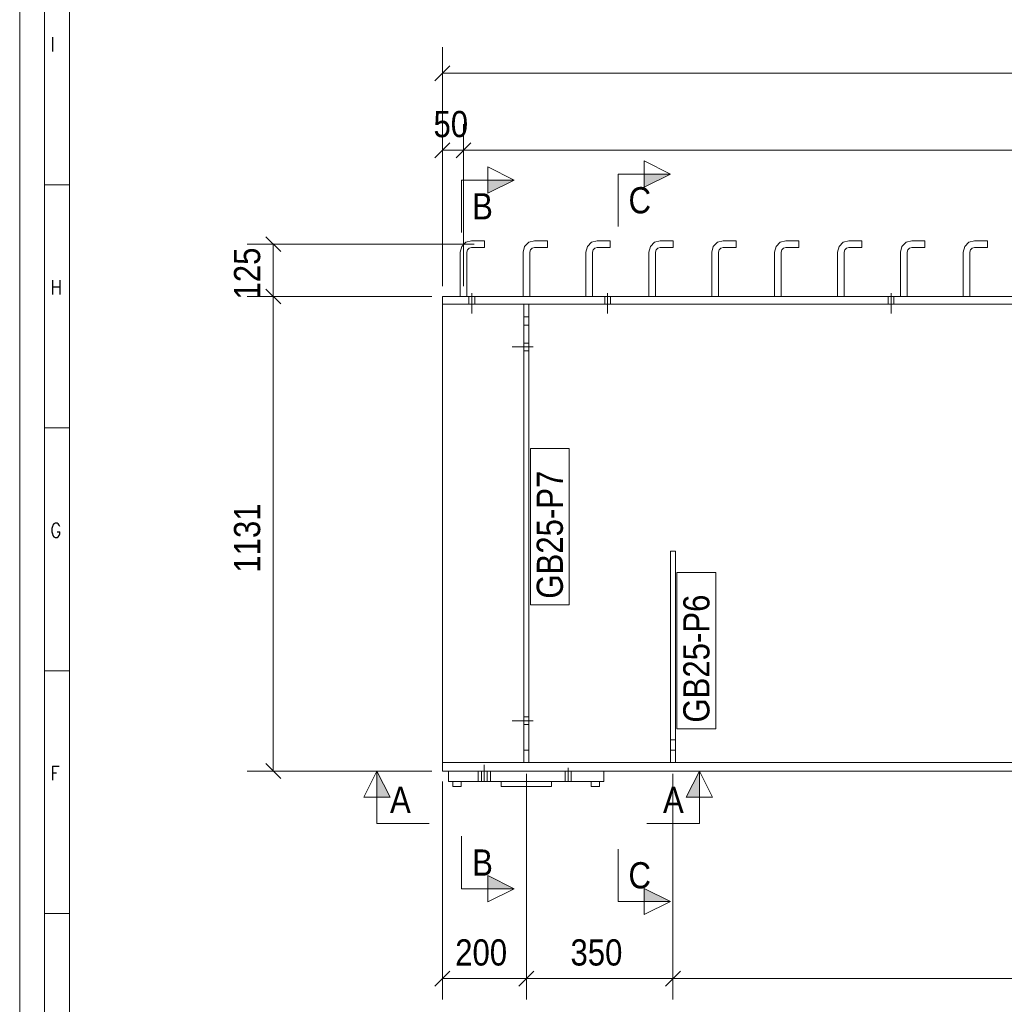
# Model space of a CAD drawing. Header units: millimetres. Extents: x 2 to 405, y 5 to 282.
# Tile 3 of 11: x 5 to 99, y 115 to 208. Entities that reach past the tile are written whole.
import ezdxf

# ---------------------------------------------------------------- set-up
doc = ezdxf.new("R2010")
doc.units = ezdxf.units.MM
for name, pattern in [('XKITLINE00', [0]), ('XKITLINE01', [4, 1, -1, 1, -1]), ('XKITLINE02', [4, 2, -2])]:
    doc.linetypes.add(name, pattern=pattern)
for name, color, linetype, lineweight in [('Bolt', 7, 'Continuous', 0), ('DrawingSheet', 5, 'Continuous', 0), ('OtherObjectType', 1, 'Continuous', 0), ('Part', 2, 'Continuous', 0), ('PartMark', 3, 'Continuous', 0), ('Section', 6, 'Continuous', 0), ('Z-DIMENSIONS', 1, 'Continuous', 0)]:
    doc.layers.add(name, color=color, linetype=linetype, lineweight=lineweight)
doc.styles.add('ARIAL', font='ARIAL.TTF')
doc.styles.add('ROMANS', font='ROMANS__.TTF')

# ---------------------------------------------------------------- blocks, each defined once
blk = doc.blocks.new('*A3')
at = {"layer": 'Part', "linetype": 'XKITLINE00', "lineweight": 0}
for p, q in [((46.324, 135.778), (46.324, 135.298)), ((46.324, 135.298), (47.124, 135.298)), ((47.124, 135.778), (47.124, 135.298))]:
    blk.add_line(p, q, dxfattribs=at)
at = {"layer": 'Part', "linetype": 'XKITLINE01', "lineweight": 0}
blk.add_line((46.324, 135.778), (47.124, 135.778), dxfattribs=at)
blk = doc.blocks.new('*A5')
at = {"layer": 'Part', "linetype": 'XKITLINE01', "lineweight": 0}
for p, q in [((65.169, 186.798), (65.564, 187.193)), ((65.564, 187.193), (66.104, 187.337)), ((66.104, 187.337), (67.344, 187.337)), ((67.344, 186.697), (67.344, 187.337)), ((65.024, 186.258), (65.169, 186.798)), ((65.024, 182.018), (65.024, 186.258)), ((65.664, 186.257), (65.723, 186.477)), ((65.664, 182.017), (65.664, 186.257)), ((65.723, 186.477), (65.884, 186.639)), ((65.884, 186.639), (66.104, 186.697)), ((66.104, 186.697), (67.344, 186.697)), ((65.664, 182.017), (65.024, 182.018))]:
    blk.add_line(p, q, dxfattribs=at)
blk = doc.blocks.new('*A6')
at = {"layer": 'Part', "linetype": 'XKITLINE00', "lineweight": 0}
for p, q in [((65.169, 186.798), (65.564, 187.193)), ((65.564, 187.193), (66.104, 187.337)), ((66.104, 187.337), (67.344, 187.337)), ((67.344, 187.337), (67.344, 186.697)), ((65.024, 186.258), (65.169, 186.798)), ((65.024, 182.018), (65.024, 186.258)), ((65.664, 186.257), (65.723, 186.477)), ((65.664, 182.017), (65.664, 186.257)), ((65.723, 186.477), (65.884, 186.639)), ((65.884, 186.639), (66.104, 186.697)), ((66.104, 186.697), (67.344, 186.697))]:
    blk.add_line(p, q, dxfattribs=at)
at = {"layer": 'Part', "linetype": 'XKITLINE01', "lineweight": 0}
blk.add_line((65.664, 182.017), (65.024, 182.018), dxfattribs=at)
blk = doc.blocks.new('*A7')
at = {"layer": 'Part', "linetype": 'XKITLINE01', "lineweight": 0}
for p, q in [((71.169, 186.798), (71.564, 187.193)), ((71.564, 187.193), (72.104, 187.337)), ((72.104, 187.337), (73.344, 187.337)), ((73.344, 186.697), (73.344, 187.337)), ((71.024, 186.258), (71.169, 186.798)), ((71.024, 182.018), (71.024, 186.258)), ((71.664, 186.257), (71.723, 186.477)), ((71.664, 182.017), (71.664, 186.257)), ((71.723, 186.477), (71.884, 186.639)), ((71.884, 186.639), (72.104, 186.697)), ((72.104, 186.697), (73.344, 186.697)), ((71.664, 182.017), (71.024, 182.018))]:
    blk.add_line(p, q, dxfattribs=at)
blk = doc.blocks.new('*A8')
at = {"layer": 'Part', "linetype": 'XKITLINE00', "lineweight": 0}
for p, q in [((71.169, 186.798), (71.564, 187.193)), ((71.564, 187.193), (72.104, 187.337)), ((72.104, 187.337), (73.344, 187.337)), ((73.344, 187.337), (73.344, 186.697)), ((71.024, 186.258), (71.169, 186.798)), ((71.024, 182.018), (71.024, 186.258)), ((71.664, 186.257), (71.723, 186.477)), ((71.664, 182.017), (71.664, 186.257)), ((71.723, 186.477), (71.884, 186.639)), ((71.884, 186.639), (72.104, 186.697)), ((72.104, 186.697), (73.344, 186.697))]:
    blk.add_line(p, q, dxfattribs=at)
at = {"layer": 'Part', "linetype": 'XKITLINE01', "lineweight": 0}
blk.add_line((71.664, 182.017), (71.024, 182.018), dxfattribs=at)
blk = doc.blocks.new('*A9')
at = {"layer": 'Part', "linetype": 'XKITLINE01', "lineweight": 0}
for p, q in [((77.169, 186.798), (77.564, 187.193)), ((77.564, 187.193), (78.104, 187.337)), ((78.104, 187.337), (79.344, 187.337)), ((79.344, 186.697), (79.344, 187.337)), ((77.024, 186.258), (77.169, 186.798)), ((77.024, 182.018), (77.024, 186.258)), ((77.664, 186.257), (77.723, 186.477)), ((77.664, 182.017), (77.664, 186.257)), ((77.723, 186.477), (77.884, 186.639)), ((77.884, 186.639), (78.104, 186.697)), ((78.104, 186.697), (79.344, 186.697)), ((77.664, 182.017), (77.024, 182.018))]:
    blk.add_line(p, q, dxfattribs=at)
blk = doc.blocks.new('*A10')
at = {"layer": 'Part', "linetype": 'XKITLINE00', "lineweight": 0}
for p, q in [((77.169, 186.798), (77.564, 187.193)), ((77.564, 187.193), (78.104, 187.337)), ((78.104, 187.337), (79.344, 187.337)), ((79.344, 187.337), (79.344, 186.697)), ((77.024, 186.258), (77.169, 186.798)), ((77.024, 182.018), (77.024, 186.258)), ((77.664, 186.257), (77.723, 186.477)), ((77.664, 182.017), (77.664, 186.257)), ((77.723, 186.477), (77.884, 186.639)), ((77.884, 186.639), (78.104, 186.697)), ((78.104, 186.697), (79.344, 186.697))]:
    blk.add_line(p, q, dxfattribs=at)
at = {"layer": 'Part', "linetype": 'XKITLINE01', "lineweight": 0}
blk.add_line((77.664, 182.017), (77.024, 182.018), dxfattribs=at)
blk = doc.blocks.new('*A11')
at = {"layer": 'Part', "linetype": 'XKITLINE01', "lineweight": 0}
for p, q in [((83.169, 186.798), (83.564, 187.193)), ((83.564, 187.193), (84.104, 187.337)), ((84.104, 187.337), (85.344, 187.337)), ((85.344, 186.697), (85.344, 187.337)), ((83.024, 186.258), (83.169, 186.798)), ((83.024, 182.018), (83.024, 186.258)), ((83.664, 186.257), (83.723, 186.477)), ((83.664, 182.017), (83.664, 186.257)), ((83.723, 186.477), (83.884, 186.639)), ((83.884, 186.639), (84.104, 186.697)), ((84.104, 186.697), (85.344, 186.697)), ((83.664, 182.017), (83.024, 182.018))]:
    blk.add_line(p, q, dxfattribs=at)
blk = doc.blocks.new('*A15')
at = {"layer": 'Part', "linetype": 'XKITLINE00', "lineweight": 0}
for p, q in [((83.169, 186.798), (83.564, 187.193)), ((83.564, 187.193), (84.104, 187.337)), ((84.104, 187.337), (85.344, 187.337)), ((85.344, 187.337), (85.344, 186.697)), ((83.024, 186.258), (83.169, 186.798)), ((83.024, 182.018), (83.024, 186.258)), ((83.664, 186.257), (83.723, 186.477)), ((83.664, 182.017), (83.664, 186.257)), ((83.723, 186.477), (83.884, 186.639)), ((83.884, 186.639), (84.104, 186.697)), ((84.104, 186.697), (85.344, 186.697))]:
    blk.add_line(p, q, dxfattribs=at)
at = {"layer": 'Part', "linetype": 'XKITLINE01', "lineweight": 0}
blk.add_line((83.664, 182.017), (83.024, 182.018), dxfattribs=at)
blk = doc.blocks.new('*A16')
at = {"layer": 'Part', "linetype": 'XKITLINE01', "lineweight": 0}
for p, q in [((89.169, 186.798), (89.564, 187.193)), ((89.564, 187.193), (90.104, 187.337)), ((90.104, 187.337), (91.344, 187.337)), ((91.344, 186.697), (91.344, 187.337)), ((89.024, 186.258), (89.169, 186.798)), ((89.024, 182.018), (89.024, 186.258)), ((89.664, 186.257), (89.723, 186.477)), ((89.664, 182.017), (89.664, 186.257)), ((89.723, 186.477), (89.884, 186.639)), ((89.884, 186.639), (90.104, 186.697)), ((90.104, 186.697), (91.344, 186.697)), ((89.664, 182.017), (89.024, 182.018))]:
    blk.add_line(p, q, dxfattribs=at)
blk = doc.blocks.new('*A17')
at = {"layer": 'Part', "linetype": 'XKITLINE00', "lineweight": 0}
for p, q in [((89.169, 186.798), (89.564, 187.193)), ((89.564, 187.193), (90.104, 187.337)), ((90.104, 187.337), (91.344, 187.337)), ((91.344, 187.337), (91.344, 186.697)), ((89.024, 186.258), (89.169, 186.798)), ((89.024, 182.018), (89.024, 186.258)), ((89.664, 186.257), (89.723, 186.477)), ((89.664, 182.017), (89.664, 186.257)), ((89.723, 186.477), (89.884, 186.639)), ((89.884, 186.639), (90.104, 186.697)), ((90.104, 186.697), (91.344, 186.697))]:
    blk.add_line(p, q, dxfattribs=at)
at = {"layer": 'Part', "linetype": 'XKITLINE01', "lineweight": 0}
blk.add_line((89.664, 182.017), (89.024, 182.018), dxfattribs=at)
blk = doc.blocks.new('*A18')
at = {"layer": 'Part', "linetype": 'XKITLINE01', "lineweight": 0}
for p, q in [((95.169, 186.798), (95.564, 187.193)), ((95.564, 187.193), (96.104, 187.337)), ((96.104, 187.337), (97.344, 187.337)), ((97.344, 186.697), (97.344, 187.337)), ((95.024, 186.258), (95.169, 186.798)), ((95.024, 182.018), (95.024, 186.258)), ((95.664, 186.257), (95.723, 186.477)), ((95.664, 182.017), (95.664, 186.257)), ((95.723, 186.477), (95.884, 186.639)), ((95.884, 186.639), (96.104, 186.697)), ((96.104, 186.697), (97.344, 186.697)), ((95.664, 182.017), (95.024, 182.018))]:
    blk.add_line(p, q, dxfattribs=at)
blk = doc.blocks.new('*A19')
at = {"layer": 'Part', "linetype": 'XKITLINE00', "lineweight": 0}
for p, q in [((95.169, 186.798), (95.564, 187.193)), ((95.564, 187.193), (96.104, 187.337)), ((96.104, 187.337), (97.344, 187.337)), ((97.344, 187.337), (97.344, 186.697)), ((95.024, 186.258), (95.169, 186.798)), ((95.024, 182.018), (95.024, 186.258)), ((95.664, 186.257), (95.723, 186.477)), ((95.664, 182.017), (95.664, 186.257)), ((95.723, 186.477), (95.884, 186.639)), ((95.884, 186.639), (96.104, 186.697)), ((96.104, 186.697), (97.344, 186.697))]:
    blk.add_line(p, q, dxfattribs=at)
at = {"layer": 'Part', "linetype": 'XKITLINE01', "lineweight": 0}
blk.add_line((95.664, 182.017), (95.024, 182.018), dxfattribs=at)
blk = doc.blocks.new('*A23')
at = {"layer": 'Part', "linetype": 'XKITLINE01', "lineweight": 0}
for p, q in [((47.169, 186.798), (47.564, 187.193)), ((47.564, 187.193), (48.104, 187.337)), ((48.104, 187.337), (49.344, 187.337)), ((49.344, 186.697), (49.344, 187.337)), ((47.024, 186.258), (47.169, 186.798)), ((47.024, 182.018), (47.024, 186.258)), ((47.664, 186.257), (47.723, 186.477)), ((47.664, 182.017), (47.664, 186.257)), ((47.723, 186.477), (47.884, 186.639)), ((47.884, 186.639), (48.104, 186.697)), ((48.104, 186.697), (49.344, 186.697)), ((47.664, 182.017), (47.024, 182.018))]:
    blk.add_line(p, q, dxfattribs=at)
blk = doc.blocks.new('*A24')
at = {"layer": 'Part', "linetype": 'XKITLINE00', "lineweight": 0}
for p, q in [((47.169, 186.798), (47.564, 187.193)), ((47.564, 187.193), (48.104, 187.337)), ((48.104, 187.337), (49.344, 187.337)), ((49.344, 187.337), (49.344, 186.697)), ((47.024, 186.258), (47.169, 186.798)), ((47.024, 182.018), (47.024, 186.258)), ((47.664, 186.257), (47.723, 186.477)), ((47.664, 182.017), (47.664, 186.257)), ((47.723, 186.477), (47.884, 186.639)), ((47.884, 186.639), (48.104, 186.697)), ((48.104, 186.697), (49.344, 186.697))]:
    blk.add_line(p, q, dxfattribs=at)
at = {"layer": 'Part', "linetype": 'XKITLINE01', "lineweight": 0}
blk.add_line((47.664, 182.017), (47.024, 182.018), dxfattribs=at)
blk = doc.blocks.new('*A25')
at = {"layer": 'Part', "linetype": 'XKITLINE01', "lineweight": 0}
for p, q in [((53.169, 186.798), (53.564, 187.193)), ((53.564, 187.193), (54.104, 187.337)), ((54.104, 187.337), (55.344, 187.337)), ((55.344, 186.697), (55.344, 187.337)), ((53.024, 186.258), (53.169, 186.798)), ((53.024, 182.018), (53.024, 186.258)), ((53.664, 186.257), (53.723, 186.477)), ((53.664, 182.017), (53.664, 186.257)), ((53.723, 186.477), (53.884, 186.639)), ((53.884, 186.639), (54.104, 186.697)), ((54.104, 186.697), (55.344, 186.697)), ((53.664, 182.017), (53.024, 182.018))]:
    blk.add_line(p, q, dxfattribs=at)
blk = doc.blocks.new('*A26')
at = {"layer": 'Part', "linetype": 'XKITLINE00', "lineweight": 0}
for p, q in [((53.169, 186.798), (53.564, 187.193)), ((53.564, 187.193), (54.104, 187.337)), ((54.104, 187.337), (55.344, 187.337)), ((55.344, 187.337), (55.344, 186.697)), ((53.024, 186.258), (53.169, 186.798)), ((53.024, 182.018), (53.024, 186.258)), ((53.664, 186.257), (53.723, 186.477)), ((53.664, 182.017), (53.664, 186.257)), ((53.723, 186.477), (53.884, 186.639)), ((53.884, 186.639), (54.104, 186.697)), ((54.104, 186.697), (55.344, 186.697))]:
    blk.add_line(p, q, dxfattribs=at)
at = {"layer": 'Part', "linetype": 'XKITLINE01', "lineweight": 0}
blk.add_line((53.664, 182.017), (53.024, 182.018), dxfattribs=at)
blk = doc.blocks.new('*A27')
at = {"layer": 'Part', "linetype": 'XKITLINE01', "lineweight": 0}
for p, q in [((59.169, 186.798), (59.564, 187.193)), ((59.564, 187.193), (60.104, 187.337)), ((60.104, 187.337), (61.344, 187.337)), ((61.344, 186.697), (61.344, 187.337)), ((59.024, 186.258), (59.169, 186.798)), ((59.024, 182.018), (59.024, 186.258)), ((59.664, 186.257), (59.723, 186.477)), ((59.664, 182.017), (59.664, 186.257)), ((59.723, 186.477), (59.884, 186.639)), ((59.884, 186.639), (60.104, 186.697)), ((60.104, 186.697), (61.344, 186.697)), ((59.664, 182.017), (59.024, 182.018))]:
    blk.add_line(p, q, dxfattribs=at)
blk = doc.blocks.new('*A28')
at = {"layer": 'Part', "linetype": 'XKITLINE00', "lineweight": 0}
for p, q in [((59.169, 186.798), (59.564, 187.193)), ((59.564, 187.193), (60.104, 187.337)), ((60.104, 187.337), (61.344, 187.337)), ((61.344, 187.337), (61.344, 186.697)), ((59.024, 186.258), (59.169, 186.798)), ((59.024, 182.018), (59.024, 186.258)), ((59.664, 186.257), (59.723, 186.477)), ((59.664, 182.017), (59.664, 186.257)), ((59.723, 186.477), (59.884, 186.639)), ((59.884, 186.639), (60.104, 186.697)), ((60.104, 186.697), (61.344, 186.697))]:
    blk.add_line(p, q, dxfattribs=at)
at = {"layer": 'Part', "linetype": 'XKITLINE01', "lineweight": 0}
blk.add_line((59.664, 182.017), (59.024, 182.018), dxfattribs=at)
blk = doc.blocks.new('*A39')
at = {"layer": 'Bolt', "linetype": 'XKITLINE00', "lineweight": 0}
for p, q in [((49.044, 136.778), (49.044, 135.778)), ((49.324, 137.098), (49.324, 135.778)), ((49.604, 136.777), (49.604, 135.777)), ((57.044, 136.777), (57.044, 135.777)), ((57.324, 137.097), (57.324, 135.777)), ((57.604, 136.777), (57.604, 135.777))]:
    blk.add_line(p, q, dxfattribs=at)
blk = doc.blocks.new('*A40')
at = {"layer": 'Bolt', "linetype": 'XKITLINE00', "lineweight": 0}
for p, q in [((49.324, 137.378), (49.324, 135.778)), ((49.324, 137.378), (49.324, 135.778)), ((48.744, 136.778), (48.744, 135.778)), ((48.744, 136.778), (48.744, 135.778)), ((49.904, 136.778), (49.904, 135.778)), ((49.904, 136.778), (49.904, 135.778))]:
    blk.add_line(p, q, dxfattribs=at)
blk = doc.blocks.new('*A43')
at = {"layer": 'Bolt', "linetype": 'XKITLINE00', "lineweight": 0}
for p, q in [((48.133, 182.337), (48.133, 180.417)), ((48.133, 182.337), (48.133, 180.417)), ((61.093, 182.337), (61.093, 180.417)), ((61.093, 182.337), (61.093, 180.417)), ((88.133, 182.337), (88.133, 180.417)), ((88.133, 182.337), (88.133, 180.417)), ((47.853, 182.017), (47.853, 181.297)), ((47.853, 182.017), (47.853, 181.297)), ((48.413, 182.017), (48.413, 181.297)), ((48.413, 182.017), (48.413, 181.297)), ((60.813, 182.017), (60.813, 181.297)), ((60.813, 182.017), (60.813, 181.297)), ((61.373, 182.017), (61.373, 181.297)), ((61.373, 182.017), (61.373, 181.297)), ((87.853, 182.017), (87.853, 181.297)), ((87.853, 182.017), (87.853, 181.297)), ((88.413, 182.017), (88.413, 181.297)), ((88.413, 182.017), (88.413, 181.297))]:
    blk.add_line(p, q, dxfattribs=at)
blk = doc.blocks.new('*A47')
at = {"layer": 'Bolt', "linetype": 'XKITLINE02', "lineweight": 0}
for p, q in [((53.58, 177.577), (53.1, 177.577)), ((53.58, 177.577), (53.1, 177.577)), ((53.98, 177.217), (51.78, 177.217)), ((53.98, 177.217), (51.78, 177.217)), ((53.58, 176.857), (53.1, 176.857)), ((53.58, 176.857), (53.1, 176.857))]:
    blk.add_line(p, q, dxfattribs=at)
blk = doc.blocks.new('*A48')
at = {"layer": 'Bolt', "linetype": 'XKITLINE02', "lineweight": 0}
for p, q in [((53.58, 141.937), (53.1, 141.937)), ((53.58, 141.937), (53.1, 141.937)), ((53.98, 141.577), (51.78, 141.577)), ((53.98, 141.577), (51.78, 141.577)), ((53.58, 141.217), (53.1, 141.217)), ((53.58, 141.217), (53.1, 141.217))]:
    blk.add_line(p, q, dxfattribs=at)
blk = doc.blocks.new('*A50')
at = {"layer": 'Part', "linetype": 'XKITLINE00', "lineweight": 0}
for p, q in [((384.118, 182.017), (45.324, 182.017)), ((45.324, 136.777), (45.324, 182.017)), ((384.1, 181.297), (45.324, 181.297)), ((383.04, 137.577), (45.324, 137.577)), ((45.924, 136.777), (45.324, 136.777)), ((383.021, 136.777), (60.724, 136.777))]:
    blk.add_line(p, q, dxfattribs=at)
at = {"layer": 'Part', "linetype": 'XKITLINE01', "lineweight": 0}
blk.add_line((60.724, 136.777), (45.924, 136.777), dxfattribs=at)
blk = doc.blocks.new('*A95')
at = {"layer": 'Part', "linetype": 'XKITLINE01', "lineweight": 0}
for p, q in [((53.1, 137.577), (53.1, 181.297)), ((53.58, 181.297), (53.1, 181.297)), ((53.58, 181.297), (53.58, 137.577)), ((53.1, 180.097), (53.58, 180.097)), ((53.1, 179.297), (53.58, 179.297)), ((53.58, 138.777), (53.1, 138.777)), ((53.58, 137.577), (53.1, 137.577))]:
    blk.add_line(p, q, dxfattribs=at)
blk = doc.blocks.new('*A98')
at = {"layer": 'Part', "linetype": 'XKITLINE00', "lineweight": 0}
for p, q in [((45.924, 135.778), (45.924, 136.778)), ((45.924, 136.778), (60.724, 136.777)), ((60.724, 135.777), (60.724, 136.777)), ((60.724, 135.777), (45.924, 135.778))]:
    blk.add_line(p, q, dxfattribs=at)
blk = doc.blocks.new('*A99')
at = {"layer": 'Part', "linetype": 'XKITLINE00', "lineweight": 0}
for p, q in [((53.1, 137.577), (53.1, 181.297)), ((53.1, 181.297), (53.58, 181.297)), ((53.58, 137.577), (53.58, 181.297)), ((53.1, 179.297), (53.58, 179.297))]:
    blk.add_line(p, q, dxfattribs=at)
at = {"layer": 'Part', "linetype": 'XKITLINE01', "lineweight": 0}
for p, q in [((53.1, 180.097), (53.58, 180.097)), ((53.1, 138.777), (53.58, 138.777)), ((53.58, 137.577), (53.1, 137.577))]:
    blk.add_line(p, q, dxfattribs=at)
blk = doc.blocks.new('*A100')
at = {"layer": 'Part', "linetype": 'XKITLINE01', "lineweight": 0}
for p, q in [((67.084, 137.58), (67.086, 157.74)), ((67.086, 157.74), (67.566, 157.74)), ((67.566, 157.74), (67.564, 137.58)), ((67.084, 139.74), (67.564, 139.74)), ((67.564, 138.78), (67.084, 138.78)), ((67.564, 137.58), (67.084, 137.58))]:
    blk.add_line(p, q, dxfattribs=at)
blk = doc.blocks.new('*A101')
at = {"layer": 'Part', "linetype": 'XKITLINE00', "lineweight": 0}
for p, q in [((50.924, 135.297), (50.924, 135.777)), ((55.724, 135.297), (50.924, 135.297)), ((55.724, 135.777), (55.724, 135.297))]:
    blk.add_line(p, q, dxfattribs=at)
at = {"layer": 'Part', "linetype": 'XKITLINE01', "lineweight": 0}
blk.add_line((50.924, 135.777), (55.724, 135.777), dxfattribs=at)
blk = doc.blocks.new('*A102')
at = {"layer": 'Bolt', "linetype": 'XKITLINE00', "lineweight": 0}
for p, q in [((53.58, 141.937), (53.1, 141.937)), ((53.58, 141.937), (53.1, 141.937)), ((53.98, 141.577), (53.1, 141.577)), ((53.98, 141.577), (53.1, 141.577)), ((53.58, 141.217), (53.1, 141.217)), ((53.58, 141.217), (53.1, 141.217))]:
    blk.add_line(p, q, dxfattribs=at)
blk = doc.blocks.new('*A105')
at = {"layer": 'Bolt', "linetype": 'XKITLINE00', "lineweight": 0}
for p, q in [((53.58, 177.577), (53.1, 177.577)), ((53.58, 177.577), (53.1, 177.577)), ((53.98, 177.217), (53.1, 177.217)), ((53.98, 177.217), (53.1, 177.217)), ((53.58, 176.857), (53.1, 176.857)), ((53.58, 176.857), (53.1, 176.857))]:
    blk.add_line(p, q, dxfattribs=at)
blk = doc.blocks.new('*A107')
at = {"layer": 'Part', "linetype": 'XKITLINE00', "lineweight": 0}
for p, q in [((67.084, 137.58), (67.086, 157.74)), ((67.086, 157.74), (67.566, 157.74)), ((67.564, 137.58), (67.566, 157.74)), ((67.084, 139.74), (67.564, 139.74)), ((67.564, 137.58), (67.084, 137.58))]:
    blk.add_line(p, q, dxfattribs=at)
at = {"layer": 'Part', "linetype": 'XKITLINE01', "lineweight": 0}
blk.add_line((67.084, 138.78), (67.564, 138.78), dxfattribs=at)
blk = doc.blocks.new('*A108')
at = {"layer": 'Part', "linetype": 'XKITLINE01', "lineweight": 0}
for p, q in [((50.924, 135.297), (50.924, 135.777)), ((50.924, 135.777), (55.724, 135.777)), ((50.924, 135.297), (55.724, 135.297)), ((55.724, 135.297), (55.724, 135.777))]:
    blk.add_line(p, q, dxfattribs=at)
blk = doc.blocks.new('*A109')
at = {"layer": 'Part', "linetype": 'XKITLINE00', "lineweight": 0}
for p, q in [((59.524, 135.777), (59.524, 135.297)), ((60.324, 135.297), (59.524, 135.297)), ((60.324, 135.777), (60.324, 135.297))]:
    blk.add_line(p, q, dxfattribs=at)
at = {"layer": 'Part', "linetype": 'XKITLINE01', "lineweight": 0}
blk.add_line((60.324, 135.777), (59.524, 135.777), dxfattribs=at)
blk = doc.blocks.new('*A323')
at = {"layer": 'DrawingSheet', "linetype": 'XKITLINE00', "lineweight": 0}
blk.add_line((5, 282), (5, 5), dxfattribs=at)
blk = doc.blocks.new('*A325')
at = {"layer": 'OtherObjectType', "linetype": 'XKITLINE00', "lineweight": 0}
for p, q in [((5, 282), (5, 5)), ((7.378, 7.378), (7.378, 279.622)), ((7.378, 7.378), (7.378, 279.622)), ((9.756, 277.244), (9.756, 9.756)), ((9.756, 192.666), (7.378, 192.666)), ((9.756, 169.503), (7.378, 169.503)), ((9.756, 146.34), (7.378, 146.34)), ((9.756, 123.177), (7.378, 123.177))]:
    blk.add_line(p, q, dxfattribs=at)
at = {"layer": 'OtherObjectType', "style": 'ROMANS', "width": 0.85}
for s, p in [('I', (7.925, 205.38)), ('H', (7.925, 182.217)), ('G', (7.925, 159.054)), ('F', (7.925, 135.891))]:
    blk.add_text(s, height=1.362, dxfattribs=at).set_placement(p)
blk = doc.blocks.new('*A326')
at = {"layer": 'Z-DIMENSIONS', "linetype": 'XKITLINE00', "lineweight": 0}
for p, q in [((28.487, 182.724), (29.901, 181.31)), ((44.324, 182.017), (26.694, 182.017)), ((29.194, 136.777), (29.194, 182.017)), ((28.487, 137.484), (29.901, 136.07)), ((44.324, 136.777), (26.694, 136.777))]:
    blk.add_line(p, q, dxfattribs=at)
at = {"layer": 'Z-DIMENSIONS'}
for p in [(29.194, 182.017), (29.194, 136.777)]:
    blk.add_point(p, dxfattribs=at)
at = {"layer": 'Z-DIMENSIONS', "style": 'ARIAL', "width": 0.85}
blk.add_text('1131', height=2.5, rotation=90.00021, dxfattribs=at).set_placement((27.944, 155.689))
blk = doc.blocks.new('*A327')
at = {"layer": 'Z-DIMENSIONS', "linetype": 'XKITLINE00', "lineweight": 0}
for p, q in [((48.344, 187.017), (26.694, 187.017)), ((28.487, 187.724), (29.901, 186.31)), ((29.194, 182.017), (29.194, 187.017)), ((28.487, 182.724), (29.901, 181.31)), ((44.324, 182.017), (26.694, 182.017))]:
    blk.add_line(p, q, dxfattribs=at)
at = {"layer": 'Z-DIMENSIONS'}
for p in [(29.194, 187.017), (29.194, 182.017)]:
    blk.add_point(p, dxfattribs=at)
at = {"layer": 'Z-DIMENSIONS', "style": 'ARIAL', "width": 0.85}
blk.add_text('125', height=2.5, rotation=90.00021, dxfattribs=at).set_placement((27.944, 181.736))
blk = doc.blocks.new('*A328')
at = {"layer": 'Section'}
for points in [[(39.08, 134.278), (39.08, 136.778), (40.33, 134.277)], [(68.597, 134.276), (69.847, 136.776), (69.847, 134.276)]]:
    blk.add_hatch(color=256, dxfattribs=at).paths.add_polyline_path(points, flags=17)
at = {"layer": 'Section', "linetype": 'XKITLINE00', "lineweight": 0}
for p, q in [((37.83, 134.278), (39.08, 136.778)), ((39.08, 136.778), (40.33, 134.277)), ((39.08, 131.778), (39.08, 136.778)), ((69.847, 136.776), (68.597, 134.276)), ((69.847, 136.776), (71.097, 134.276)), ((69.847, 131.776), (69.847, 136.776)), ((40.33, 134.277), (37.83, 134.278)), ((68.597, 134.276), (71.097, 134.276)), ((39.08, 131.778), (44.08, 131.777)), ((69.847, 131.776), (64.847, 131.776))]:
    blk.add_line(p, q, dxfattribs=at)
at = {"layer": 'Section', "style": 'ARIAL', "width": 0.85}
for p in [(40.33, 132.778), (66.373, 132.776)]:
    blk.add_text('A', height=2.5, dxfattribs=at).set_placement(p)
blk = doc.blocks.new('*A333')
at = {"layer": 'Z-DIMENSIONS', "linetype": 'XKITLINE00', "lineweight": 0}
for p, q in [((45.324, 183.017), (45.324, 205.804)), ((46.031, 204.012), (44.617, 202.597)), ((45.324, 203.304), (384.118, 203.304))]:
    blk.add_line(p, q, dxfattribs=at)
at = {"layer": 'Z-DIMENSIONS'}
blk.add_point((45.324, 203.304), dxfattribs=at)
blk = doc.blocks.new('*A338')
at = {"layer": 'Z-DIMENSIONS', "linetype": 'XKITLINE00', "lineweight": 0}
for p, q in [((53.34, 136.497), (53.34, 114.979)), ((45.324, 135.777), (45.324, 114.979)), ((46.031, 117.686), (44.617, 116.272)), ((54.047, 117.686), (52.633, 116.272)), ((45.324, 116.979), (53.34, 116.979))]:
    blk.add_line(p, q, dxfattribs=at)
at = {"layer": 'Z-DIMENSIONS'}
for p in [(45.324, 116.979), (53.34, 116.979)]:
    blk.add_point(p, dxfattribs=at)
at = {"layer": 'Z-DIMENSIONS', "style": 'ARIAL', "width": 0.85}
blk.add_text('200', height=2.5, dxfattribs=at).set_placement((46.551, 118.229))
blk = doc.blocks.new('*A339')
at = {"layer": 'Z-DIMENSIONS', "linetype": 'XKITLINE00', "lineweight": 0}
for p, q in [((53.34, 136.497), (53.34, 114.979)), ((67.324, 136.5), (67.324, 114.979)), ((54.047, 117.686), (52.633, 116.272)), ((68.031, 117.686), (66.617, 116.272)), ((53.34, 116.979), (67.324, 116.979))]:
    blk.add_line(p, q, dxfattribs=at)
at = {"layer": 'Z-DIMENSIONS'}
for p in [(53.34, 116.979), (67.324, 116.979)]:
    blk.add_point(p, dxfattribs=at)
at = {"layer": 'Z-DIMENSIONS', "style": 'ARIAL', "width": 0.85}
blk.add_text('350', height=2.5, dxfattribs=at).set_placement((57.551, 118.229))
blk = doc.blocks.new('*A340')
at = {"layer": 'Z-DIMENSIONS', "linetype": 'XKITLINE00', "lineweight": 0}
for p, q in [((67.324, 136.5), (67.324, 114.979)), ((68.031, 117.686), (66.617, 116.272)), ((67.324, 116.979), (160.361, 116.979))]:
    blk.add_line(p, q, dxfattribs=at)
at = {"layer": 'Z-DIMENSIONS'}
blk.add_point((67.324, 116.979), dxfattribs=at)
blk = doc.blocks.new('*A343')
at = {"layer": 'Section'}
for points in [[(64.588, 193.701), (67.088, 193.701), (64.588, 192.451)], [(64.583, 125.586), (67.083, 124.336), (64.583, 124.336)]]:
    blk.add_hatch(color=256, dxfattribs=at).paths.add_polyline_path(points, flags=17)
at = {"layer": 'Section', "linetype": 'XKITLINE00', "lineweight": 0}
for p, q in [((64.588, 192.451), (64.589, 194.951)), ((64.589, 194.951), (67.088, 193.701)), ((62.088, 193.701), (62.088, 188.701)), ((62.088, 193.701), (67.088, 193.701)), ((67.088, 193.701), (64.588, 192.451)), ((62.083, 124.336), (62.084, 129.336)), ((67.083, 124.336), (64.583, 125.586)), ((64.583, 125.586), (64.583, 123.086)), ((62.083, 124.336), (67.083, 124.336)), ((67.083, 124.336), (64.583, 123.086))]:
    blk.add_line(p, q, dxfattribs=at)
at = {"layer": 'Section', "style": 'ARIAL', "width": 0.85}
for p in [(63.088, 189.951), (63.083, 125.586)]:
    blk.add_text('C', height=2.5, rotation=-0.00573, dxfattribs=at).set_placement(p)
blk = doc.blocks.new('*A344')
at = {"layer": 'Section'}
for points in [[(49.663, 193.125), (52.163, 193.125), (49.663, 191.875)], [(49.663, 126.8), (52.163, 125.55), (49.663, 125.55)]]:
    blk.add_hatch(color=256, dxfattribs=at).paths.add_polyline_path(points, flags=17)
at = {"layer": 'Section', "linetype": 'XKITLINE00', "lineweight": 0}
for p, q in [((49.663, 191.875), (49.663, 194.375)), ((49.663, 194.375), (52.163, 193.125)), ((47.163, 193.125), (47.163, 188.125)), ((47.163, 193.125), (52.163, 193.125)), ((52.163, 193.125), (49.663, 191.875)), ((47.163, 125.55), (47.163, 130.55)), ((52.163, 125.55), (49.663, 126.8)), ((49.663, 126.8), (49.663, 124.3)), ((47.163, 125.55), (52.163, 125.55)), ((52.163, 125.55), (49.663, 124.3))]:
    blk.add_line(p, q, dxfattribs=at)
at = {"layer": 'Section', "style": 'ARIAL', "width": 0.85}
for p in [(48.163, 189.375), (48.163, 126.8)]:
    blk.add_text('B', height=2.5, dxfattribs=at).set_placement(p)
blk = doc.blocks.new('*A345')
at = {"layer": 'PartMark', "linetype": 'XKITLINE00', "lineweight": 0}
for p, q in [((53.725, 152.609), (53.725, 167.522)), ((57.425, 167.522), (53.725, 167.522)), ((57.425, 152.609), (57.425, 167.522)), ((57.425, 152.609), (53.725, 152.609))]:
    blk.add_line(p, q, dxfattribs=at)
at = {"layer": 'PartMark', "style": 'ARIAL', "width": 0.85}
blk.add_text('GB25-P7', height=2.5, rotation=90.00021, dxfattribs=at).set_placement((56.825, 153.209))
blk = doc.blocks.new('*A347')
at = {"layer": 'PartMark', "linetype": 'XKITLINE00', "lineweight": 0}
for p, q in [((67.71, 140.791), (67.711, 155.704)), ((71.411, 155.704), (67.711, 155.704)), ((71.41, 140.791), (71.411, 155.704)), ((71.41, 140.791), (67.71, 140.791))]:
    blk.add_line(p, q, dxfattribs=at)
at = {"layer": 'PartMark', "style": 'ARIAL', "width": 0.85}
blk.add_text('GB25-P6', height=2.5, rotation=89.99448, dxfattribs=at).set_placement((70.81, 141.391))
blk = doc.blocks.new('*A350')
at = {"layer": 'Z-DIMENSIONS', "linetype": 'XKITLINE00', "lineweight": 0}
blk.add_line((95.344, 195.967), (101.344, 195.967), dxfattribs=at)
blk = doc.blocks.new('*A351')
at = {"layer": 'Z-DIMENSIONS', "linetype": 'XKITLINE00', "lineweight": 0}
blk.add_line((89.344, 195.967), (95.344, 195.967), dxfattribs=at)
blk = doc.blocks.new('*A352')
at = {"layer": 'Z-DIMENSIONS', "linetype": 'XKITLINE00', "lineweight": 0}
blk.add_line((83.344, 195.967), (89.344, 195.967), dxfattribs=at)
blk = doc.blocks.new('*A353')
at = {"layer": 'Z-DIMENSIONS', "linetype": 'XKITLINE00', "lineweight": 0}
blk.add_line((77.344, 195.967), (83.344, 195.967), dxfattribs=at)
blk = doc.blocks.new('*A354')
at = {"layer": 'Z-DIMENSIONS', "linetype": 'XKITLINE00', "lineweight": 0}
blk.add_line((71.344, 195.967), (77.344, 195.967), dxfattribs=at)
blk = doc.blocks.new('*A355')
at = {"layer": 'Z-DIMENSIONS', "linetype": 'XKITLINE00', "lineweight": 0}
blk.add_line((65.344, 195.967), (71.344, 195.967), dxfattribs=at)
blk = doc.blocks.new('*A356')
at = {"layer": 'Z-DIMENSIONS', "linetype": 'XKITLINE00', "lineweight": 0}
blk.add_line((59.344, 195.967), (65.344, 195.967), dxfattribs=at)
blk = doc.blocks.new('*A357')
at = {"layer": 'Z-DIMENSIONS', "linetype": 'XKITLINE00', "lineweight": 0}
blk.add_line((53.344, 195.967), (59.344, 195.967), dxfattribs=at)
blk = doc.blocks.new('*A358')
at = {"layer": 'Z-DIMENSIONS', "linetype": 'XKITLINE00', "lineweight": 0}
for p, q in [((47.344, 183.018), (47.344, 198.467)), ((48.051, 196.674), (46.636, 195.26)), ((47.344, 195.967), (53.344, 195.967))]:
    blk.add_line(p, q, dxfattribs=at)
at = {"layer": 'Z-DIMENSIONS'}
blk.add_point((47.344, 195.967), dxfattribs=at)
blk = doc.blocks.new('*A359')
at = {"layer": 'Z-DIMENSIONS', "linetype": 'XKITLINE00', "lineweight": 0}
for p, q in [((45.324, 183.017), (45.324, 198.467)), ((47.344, 183.018), (47.344, 198.467)), ((46.031, 196.674), (44.617, 195.26)), ((48.051, 196.674), (46.636, 195.26)), ((45.324, 195.967), (47.344, 195.967))]:
    blk.add_line(p, q, dxfattribs=at)
at = {"layer": 'Z-DIMENSIONS'}
for p in [(45.324, 195.967), (47.344, 195.967)]:
    blk.add_point(p, dxfattribs=at)
at = {"layer": 'Z-DIMENSIONS', "style": 'ARIAL', "width": 0.85}
blk.add_text('50', height=2.5, dxfattribs=at).set_placement((44.48, 197.217))

msp = doc.modelspace()

# ---------------------------------------------------------------- block references
at = {"lineweight": 0}
for name in ['*A323', '*A325', '*A333', '*A359', '*A358', '*A357', '*A356', '*A355', '*A354', '*A353', '*A352', '*A351', '*A350', '*A343', '*A344', '*A327', '*A23', '*A24', '*A25', '*A26', '*A27', '*A28', '*A5', '*A6', '*A7', '*A8', '*A9', '*A10', '*A11', '*A15', '*A16', '*A17', '*A18', '*A19', '*A326', '*A43', '*A50', '*A95', '*A99', '*A47', '*A105', '*A345', '*A100', '*A107', '*A347', '*A48', '*A102', '*A40', '*A328', '*A338', '*A98', '*A39', '*A339', '*A340', '*A3', '*A101', '*A108', '*A109']:
    msp.add_blockref(name, (0, 0), dxfattribs=at)

doc.saveas('drawing.dxf')
